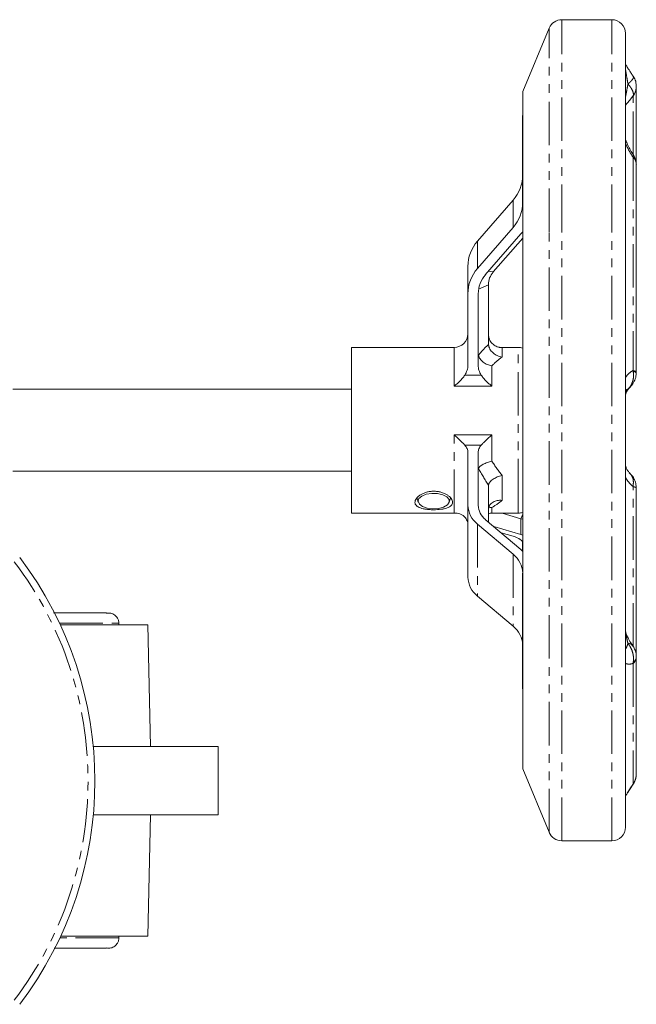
# Model space of a CAD drawing. Header units: millimetres. Extents: x 16 to 524, y -45 to 488.
# Tile 4 of 8: x 146 to 236, y -25 to 119. Entities that reach past the tile are written whole.
import ezdxf

# ---------------------------------------------------------------- set-up
doc = ezdxf.new("R2010")
doc.units = ezdxf.units.MM
doc.linetypes.add('PHANTOM', pattern=[12.7, 6.35, -1.27, 1.27, -1.27, 1.27, -1.27])

msp = doc.modelspace()

# ---------------------------------------------------------------- linework, layer by layer
at = {"color": 7, "linetype": 'Continuous', "lineweight": 15}
for p, q in [((232.61, 118.64), (225.3, 118.64)), ((223.45, 117.41), (219.61, 108.13)), ((234.61, 87.23), (234.61, 116.64)), ((219.61, 83.04), (219.61, 108.13)), ((236.19, 97.41), (236.19, 108.93)), ((234.65, 107.3), (234.61, 107.3)), ((234.61, 107.18), (234.65, 107.18)), ((234.61, 105.05), (234.65, 105.05)), ((219.61, 104.63), (219.59, 104.63)), ((219.59, 104.63), (219.59, 100.63)), ((234.65, 104.27), (234.61, 104.27)), ((234.61, 101.43), (234.65, 101.43)), ((219.59, 91.97), (219.59, 100.63)), ((219.59, 100.63), (219.61, 100.63)), ((236.17, 97.42), (236.18, 97.54)), ((236.19, 67.13), (236.19, 97.41)), ((218.19, 92.26), (213, 86.29)), ((218.19, 88.26), (213, 82.29)), ((219.34, 87.33), (214.14, 81.36)), ((219.61, 86.72), (215.29, 81.77)), ((219.61, 87.66), (219.34, 87.33)), ((234.61, 0.64), (234.61, 87.23)), ((211.59, 82.58), (211.59, 78.58)), ((219.61, 9.15), (219.61, 83.04)), ((214.59, 79.91), (214.59, 71.36)), ((211.59, 78.58), (211.59, 68.16)), ((213.09, 78.58), (213.09, 68.16)), ((209.59, 70.75), (194.61, 70.75)), ((194.61, 46.53), (194.61, 70.75)), ((218.95, 70.75), (216.3, 70.75)), ((236.18, 67.04), (236.19, 67.2)), ((194.61, 64.64), (145.11, 64.64)), ((211.59, 47.68), (211.59, 55.38)), ((213.09, 47.68), (213.09, 55.38)), ((145.11, 52.64), (194.61, 52.64)), ((214.59, 45.24), (214.59, 50.49)), ((236.19, 50.08), (236.19, 50.24)), ((236.19, 25.51), (236.19, 50.15)), ((204.14, 48.81), (204.35, 48.13)), ((208.87, 48.13), (209.08, 48.81)), ((211.59, 47.68), (211.59, 37.16)), ((194.61, 46.53), (209.59, 46.53)), ((215.09, 46.53), (218.95, 46.53)), ((219.34, 45.71), (216.61, 46.53)), ((218.19, 40.52), (213, 44.93)), ((219.34, 41.2), (214.14, 45.62)), ((219.61, 45.63), (219.34, 45.71)), ((219.34, 43.39), (215.37, 44.58)), ((218.19, 43.15), (216.43, 43.67)), ((219.61, 43.3), (219.34, 43.39)), ((234.65, 43.58), (234.61, 43.58)), ((219.59, 42.18), (219.59, 40.98)), ((219.59, 40.98), (219.34, 41.2)), ((219.59, 37.77), (219.59, 31.36)), ((234.65, 36.95), (234.61, 36.95)), ((218.19, 30), (213, 34.41)), ((160.61, 30.19), (160.61, 30.44)), ((219.61, 31.36), (219.59, 31.36)), ((219.59, 31.36), (219.59, 20.84)), ((152.06, 30.19), (164.86, 30.19)), ((165.25, 12.44), (164.86, 30.19)), ((234.61, 29.76), (234.65, 29.76)), ((236.18, 25.5), (236.19, 25.61)), ((236.19, 8.35), (236.19, 25.51)), ((219.59, 20.84), (219.61, 20.84)), ((156.87, 12.44), (175.11, 12.44)), ((175.11, 2.44), (175.11, 12.44)), ((219.61, 9.15), (223.45, -0.12)), ((236.13, 7.84), (236.19, 8.21)), ((236.19, 8.22), (236.19, 8.35)), ((156.88, 2.44), (175.11, 2.44)), ((164.86, -15.31), (165.25, 2.44)), ((225.3, -1.36), (232.61, -1.36)), ((164.86, -15.31), (152.11, -15.31)), ((160.61, -15.56), (160.61, -15.31))]:
    msp.add_line(p, q, dxfattribs=at)
at = {"color": 8, "linetype": 'PHANTOM', "lineweight": 0}
for p, q in [((225.3, 88.22), (225.3, 118.64)), ((232.61, 88.22), (232.61, 118.64)), ((223.45, 87.61), (223.45, 117.41)), ((235.72, 98.87), (235.72, 107.49)), ((235.72, 98.53), (235.72, 67.38)), ((218.19, 92.26), (218.19, 88.26)), ((225.3, -1.36), (225.3, 88.22)), ((232.61, -1.36), (232.61, 88.22)), ((223.45, -0.12), (223.45, 87.61)), ((213, 86.29), (213, 82.29)), ((214.62, 81.91), (215.29, 81.77)), ((213.14, 79.24), (214.59, 79.91)), ((209.59, 65.1), (209.59, 70.75)), ((216.59, 70.73), (216.59, 69.34)), ((218.95, 48.1), (218.95, 70.75)), ((215.09, 68.05), (215.09, 65.1)), ((211.14, 66.7), (213.54, 66.7)), ((215.09, 65.1), (209.59, 65.1)), ((209.59, 46.54), (209.59, 57.98)), ((209.59, 57.98), (215.09, 57.98)), ((215.09, 57.98), (215.09, 54.12)), ((213.54, 56.46), (211.14, 56.46)), ((216.59, 52.04), (216.59, 48.38)), ((235.72, 27.02), (235.72, 50.39)), ((218.95, 46.53), (218.95, 48.1)), ((215.09, 47.33), (215.09, 46.54)), ((219.61, 46.37), (219.34, 45.71)), ((213, 44.93), (213, 34.41)), ((219.34, 45.71), (219.34, 43.39)), ((218.19, 40.52), (218.19, 30)), ((151.94, 30.44), (160.61, 30.44)), ((235.72, 24.56), (235.72, 6.91)), ((160.61, -15.56), (151.99, -15.56))]:
    msp.add_line(p, q, dxfattribs=at)
at = {"color": 8, "linetype": 'PHANTOM', "lineweight": 0, "flags": 128}
for points in [[(235.72, 67.38), (235.92, 67.32), (236.07, 67.26), (236.16, 67.2), (236.19, 67.13)], [(235.72, 50.42), (235.92, 50.38), (236.07, 50.34), (236.16, 50.29), (236.19, 50.24), (236.19, 50.24)], [(236.19, 50.15), (236.16, 50.21), (236.07, 50.28), (235.92, 50.34), (235.72, 50.39)]]:
    msp.add_lwpolyline(points, dxfattribs=at)
at = {"color": 7, "linetype": 'Continuous', "lineweight": 15, "flags": 128}
for points in [[(205.66, 47.27), (206.47, 47.17), (207.31, 47.22), (208.05, 47.42), (208.59, 47.74), (208.87, 48.13), (208.84, 48.54), (208.51, 48.92), (207.92, 49.22), (207.16, 49.39), (206.32, 49.41), (205.52, 49.29), (204.87, 49.03), (204.45, 48.67), (204.32, 48.26), (204.51, 47.85), (204.97, 47.51), (205.66, 47.27)], [(219.59, 42.18), (219.57, 42.31), (219.5, 42.44), (219.39, 42.57), (219.23, 42.69), (219.03, 42.82), (218.79, 42.93), (218.51, 43.04), (218.19, 43.15)]]:
    msp.add_lwpolyline(points, dxfattribs=at)
at = {"color": 7, "linetype": 'Continuous', "lineweight": 15}
for centre, radius, start, end in [((225.3, 116.64), 2, 90, 157.5), ((232.61, 116.64), 2, 0, 90), ((233.72, 108.94), 2.47, 323.9622, 11.452), ((234.57, 97.38), 1.62, 1.1139, 44.9739), ((213.93, 95.99), 5.66, 318.7619, 359.8608), ((213.93, 91.99), 5.66, 318.7619, 359.8608), ((217.25, 82.56), 5.66, 138.7619, 179.8609), ((217.25, 78.56), 5.66, 138.7619, 179.8609), ((217.34, 78.57), 4.24, 138.7617, 179.8612), ((217.42, 79.9), 2.83, 138.7618, 179.8608), ((209.59, 72.75), 2, 270, 0), ((218.95, 68.75), 2, 70.8418, 90), ((215.24, 47.81), 3.65, 182.0182, 232.0804), ((215.83, 47.77), 2.74, 182.0178, 232.0807), ((218.95, 48.53), 2, 270, 289.1582), ((215.95, 37.64), 3.65, 2.0182, 52.0804), ((103.11, 7.39), 54, 322.8076, 37.1924), ((215.24, 37.29), 3.65, 182.0182, 232.0805), ((215.95, 27.12), 3.65, 2.0182, 52.0805), ((234.98, 25.62), 1.21, 309.1063, 359.5005), ((233.73, 8.34), 2.46, 324.953, 348.1364), ((232.61, 0.64), 2, 270, 0), ((225.3, 0.64), 2, 202.5, 270)]:
    msp.add_arc(centre, radius, start, end, dxfattribs=at)
at = {"color": 8, "linetype": 'PHANTOM', "lineweight": 0}
for centre, radius, start, end in [((233.75, 108.93), 2.44, 323.7135, 0.6848), ((234.53, 97.45), 1.67, 3.2123, 42.9668), ((235.75, 66.65), 0.583, 41.4204, 90.8535), ((103.11, 7.39), 53, 322.8076, 37.1924), ((234.9, 25.56), 1.29, 309.3097, 357.6885), ((233.75, 8.35), 2.44, 323.7248, 356.781)]:
    msp.add_arc(centre, radius, start, end, dxfattribs=at)
for centre, major_axis, ratio, start_param, end_param in [((216.61, 58.91), (3.08, 14.01), 0.538239, 0.636858, 0.829105), ((218.34, 58.64), (-3.55, 11.91), 0.615399, 6.048488, 6.101549), ((218.34, 58.64), (3.55, 11.91), 0.615399, 0.668383, 0.862258), ((218.34, 58.64), (-6.82, 11.83), 0.377054, 1.739747, 1.933622), ((216.61, 57.94), (-6.57, 13.93), 0.345503, 1.761167, 1.953414), ((218.34, 58.64), (6.82, 11.83), 0.377054, 3.722003, 3.915878)]:
    msp.add_ellipse(centre, major_axis=major_axis, ratio=ratio, start_param=start_param, end_param=end_param, dxfattribs=at)
for points, knots in [([(234.98, 109.24), (234.91, 109.62), (234.84, 110), (234.74, 110.57), (234.71, 110.76), (234.67, 111.04), (234.65, 111.13), (234.63, 111.25), (234.62, 111.29), (234.61, 111.36), (234.61, 111.38), (234.61, 111.38)], [0, 0, 0, 0, 0.5, 0.5, 0.75, 0.75, 0.875, 0.875, 0.9375, 0.9375, 1, 1, 1, 1]), ([(235.74, 110.35), (235.79, 110.31), (235.8, 110.26), (235.77, 110.12), (235.73, 110.04), (235.6, 109.85), (235.5, 109.74), (235.33, 109.56), (235.27, 109.5), (235.13, 109.37), (235.05, 109.31), (234.98, 109.24)], [0, 0, 0, 0, 0.25, 0.25, 0.5, 0.5, 0.75, 0.75, 0.875, 0.875, 1, 1, 1, 1]), ([(234.61, 107.35), (234.61, 107.35), (234.61, 107.37), (234.62, 107.42), (234.63, 107.45), (234.65, 107.55), (234.66, 107.62), (234.71, 107.86), (234.74, 108.02), (234.84, 108.54), (234.91, 108.89), (234.98, 109.24)], [0, 0, 0, 0, 0.0625, 0.0625, 0.125, 0.125, 0.25, 0.25, 0.5, 0.5, 1, 1, 1, 1]), ([(235.72, 107.49), (235.76, 107.59), (235.78, 107.7), (235.75, 107.96), (235.71, 108.1), (235.58, 108.41), (235.49, 108.57), (235.32, 108.82), (235.26, 108.9), (235.13, 109.07), (235.05, 109.16), (234.98, 109.24)], [0, 0, 0, 0, 0.25, 0.25, 0.5, 0.5, 0.75, 0.75, 0.875, 0.875, 1, 1, 1, 1]), ([(235.72, 107.49), (235.51, 107.23), (235.32, 106.99), (234.95, 106.54), (234.77, 106.33), (234.61, 106.14)], [0, 0, 0, 0, 0.5, 0.5, 1, 1, 1, 1]), ([(235.72, 98.53), (235.51, 98.85), (235.31, 99.18), (234.94, 99.85), (234.77, 100.19), (234.61, 100.53)], [0, 0, 0, 0, 0.5, 0.5, 1, 1, 1, 1]), ([(234.61, 66.34), (234.77, 66.58), (234.94, 66.78), (235.32, 67.12), (235.51, 67.26), (235.72, 67.38)], [0, 0, 0, 0, 0.5, 0.5, 1, 1, 1, 1]), ([(235.74, 67.24), (235.79, 66.99), (235.8, 66.74), (235.77, 66.25), (235.73, 66.02), (235.6, 65.57), (235.5, 65.36), (235.33, 65.07), (235.27, 64.98), (235.13, 64.81), (235.05, 64.73), (234.98, 64.66)], [0, 0, 0, 0, 0.25, 0.25, 0.5, 0.5, 0.75, 0.75, 0.875, 0.875, 1, 1, 1, 1]), ([(234.98, 64.66), (234.98, 64.66), (235, 64.68), (235.08, 64.73), (235.13, 64.8), (235.17, 64.85)], [0, 0, 0, 0, 0.030076, 0.367723, 1, 1, 1, 1]), ([(234.98, 64.66), (234.91, 64.65), (234.84, 64.63), (234.74, 64.55), (234.71, 64.52), (234.67, 64.44), (234.65, 64.41), (234.63, 64.33), (234.62, 64.31), (234.61, 64.24), (234.61, 64.19), (234.61, 64.14)], [0, 0, 0, 0, 0.5, 0.5, 0.75, 0.75, 0.875, 0.875, 0.9375, 0.9375, 1, 1, 1, 1]), ([(234.61, 63.65), (234.61, 63.69), (234.61, 63.74), (234.62, 63.82), (234.63, 63.86), (234.65, 63.95), (234.66, 64.01), (234.71, 64.16), (234.74, 64.23), (234.84, 64.45), (234.91, 64.56), (234.98, 64.66)], [0, 0, 0, 0, 0.0625, 0.0625, 0.125, 0.125, 0.25, 0.25, 0.5, 0.5, 1, 1, 1, 1]), ([(235.16, 52.44), (235.28, 52.32), (235.6, 51.99), (235.81, 51.26), (235.74, 50.66), (235.72, 50.42)], [0, 0, 0, 0, 0.259079, 0.691944, 1, 1, 1, 1]), ([(235.72, 50.42), (235.51, 50.59), (235.32, 50.78), (234.95, 51.22), (234.77, 51.47), (234.61, 51.75)], [0, 0, 0, 0, 0.5, 0.5, 1, 1, 1, 1]), ([(234.98, 27.47), (234.91, 27.74), (234.84, 28.02), (234.74, 28.46), (234.71, 28.62), (234.66, 28.86), (234.65, 28.95), (234.63, 29.08), (234.62, 29.13), (234.61, 29.22), (234.61, 29.27), (234.61, 29.31)], [0, 0, 0, 0, 0.5, 0.5, 0.75, 0.75, 0.875, 0.875, 0.9375, 0.9375, 1, 1, 1, 1]), ([(234.61, 26.81), (234.61, 26.77), (234.61, 26.75), (234.62, 26.72), (234.63, 26.72), (234.65, 26.72), (234.67, 26.74), (234.71, 26.81), (234.75, 26.88), (234.84, 27.1), (234.91, 27.28), (234.98, 27.47)], [0, 0, 0, 0, 0.0625, 0.0625, 0.125, 0.125, 0.25, 0.25, 0.5, 0.5, 1, 1, 1, 1]), ([(235.74, 24.69), (235.79, 24.92), (235.8, 25.16), (235.77, 25.65), (235.73, 25.9), (235.6, 26.37), (235.51, 26.61), (235.33, 26.95), (235.27, 27.06), (235.13, 27.27), (235.05, 27.37), (234.98, 27.47)], [0, 0, 0, 0, 0.25, 0.25, 0.5, 0.5, 0.75, 0.75, 0.875, 0.875, 1, 1, 1, 1]), ([(235.61, 27.15), (235.58, 27.22), (235.49, 27.4), (235.21, 27.46), (235, 27.47), (234.98, 27.47), (234.98, 27.47)], [0, 0, 0, 0, 0.340735, 0.913179, 0.99291, 1, 1, 1, 1]), ([(235.72, 24.56), (235.51, 24.5), (235.31, 24.46), (234.94, 24.46), (234.77, 24.49), (234.61, 24.57)], [0, 0, 0, 0, 0.5, 0.5, 1, 1, 1, 1]), ([(234.87, 5.6), (234.97, 5.77), (235.23, 6.18), (235.54, 6.64), (235.72, 6.91)], [0, 0, 0, 0, 0.411486, 1, 1, 1, 1])]:
    msp.add_open_spline(points, degree=3, knots=knots, dxfattribs=at)
at = {"color": 7, "linetype": 'Continuous', "lineweight": 15}
for points, knots in [([(235.18, 111.22), (235.11, 111.33), (234.9, 111.66), (234.73, 111.92), (234.63, 112.1)], [0, 0, 0, 0, 0.352723, 1, 1, 1, 1]), ([(235.77, 110.32), (235.67, 110.47), (235.46, 110.78), (235.28, 111.07), (235.18, 111.22)], [0, 0, 0, 0, 0.468128, 1, 1, 1, 1]), ([(236.13, 109.43), (236.13, 109.45), (236.12, 109.7), (235.98, 110.01), (235.8, 110.25), (235.75, 110.32)], [0, 0, 0, 0, 0.06325, 0.760267, 1, 1, 1, 1]), ([(235.76, 98.9), (235.62, 99.12), (235.34, 99.57), (234.99, 100.22), (234.76, 100.74), (234.65, 101.02), (234.61, 101.15), (234.61, 101.17), (234.61, 101.17)], [0, 0, 0, 0, 0.287726, 0.588745, 0.804263, 0.916344, 0.997061, 1, 1, 1, 1]), ([(235.74, 98.58), (235.79, 98.69), (235.84, 98.82), (235.75, 98.87), (235.73, 98.88)], [0, 0, 0, 0, 0.791653, 1, 1, 1, 1]), ([(236.16, 97.53), (236.16, 97.63), (236.18, 97.95), (236.03, 98.42), (235.83, 98.75), (235.75, 98.88)], [0, 0, 0, 0, 0.191715, 0.677239, 1, 1, 1, 1]), ([(214.6, 72.48), (214.62, 72.36), (214.64, 72.24), (214.71, 72), (214.76, 71.89), (214.87, 71.67), (214.94, 71.57), (215.09, 71.38), (215.17, 71.29), (215.36, 71.13), (215.45, 71.06), (215.66, 70.94), (215.77, 70.89), (216, 70.81), (216.11, 70.78), (216.35, 70.74), (216.47, 70.73), (216.59, 70.73)], [0, 0, 0, 0, 0.125, 0.125, 0.25, 0.25, 0.375, 0.375, 0.5, 0.5, 0.625, 0.625, 0.75, 0.75, 0.875, 0.875, 1, 1, 1, 1]), ([(214.6, 71.16), (214.62, 71.05), (214.64, 70.94), (214.71, 70.72), (214.76, 70.61), (214.87, 70.4), (214.94, 70.31), (215.09, 70.12), (215.17, 70.03), (215.36, 69.86), (215.45, 69.79), (215.66, 69.65), (215.77, 69.59), (216, 69.49), (216.11, 69.45), (216.35, 69.38), (216.47, 69.36), (216.59, 69.34)], [0, 0, 0, 0, 0.125, 0.125, 0.25, 0.25, 0.375, 0.375, 0.5, 0.5, 0.625, 0.625, 0.75, 0.75, 0.875, 0.875, 1, 1, 1, 1]), ([(213.13, 69.6), (213.18, 69.41), (213.26, 69.23), (213.5, 68.88), (213.66, 68.73), (213.93, 68.52), (214.02, 68.46), (214.22, 68.34), (214.32, 68.29), (214.54, 68.2), (214.65, 68.16), (214.87, 68.1), (214.98, 68.07), (215.09, 68.05)], [0, 0, 0, 0, 0.25, 0.25, 0.5, 0.5, 0.625, 0.625, 0.75, 0.75, 0.875, 0.875, 1, 1, 1, 1]), ([(211.59, 68.16), (211.59, 67.9), (211.55, 67.65), (211.44, 67.28), (211.39, 67.15), (211.28, 66.92), (211.22, 66.81), (211.14, 66.7)], [0, 0, 0, 0, 0.5, 0.5, 0.75, 0.75, 1, 1, 1, 1]), ([(213.54, 66.7), (213.39, 66.91), (213.28, 67.15), (213.17, 67.52), (213.14, 67.65), (213.1, 67.9), (213.09, 68.03), (213.09, 68.16)], [0, 0, 0, 0, 0.5, 0.5, 0.75, 0.75, 1, 1, 1, 1]), ([(211.14, 66.7), (211.04, 66.54), (210.92, 66.39), (210.68, 66.1), (210.55, 65.96), (210.28, 65.69), (210.15, 65.57), (209.87, 65.32), (209.73, 65.21), (209.59, 65.1)], [0, 0, 0, 0, 0.25, 0.25, 0.5, 0.5, 0.75, 0.75, 1, 1, 1, 1]), ([(213.54, 66.7), (213.65, 66.54), (213.76, 66.39), (214, 66.1), (214.13, 65.96), (214.4, 65.69), (214.54, 65.57), (214.81, 65.32), (214.95, 65.21), (215.09, 65.1)], [0, 0, 0, 0, 0.25, 0.25, 0.5, 0.5, 0.75, 0.75, 1, 1, 1, 1]), ([(235.18, 64.84), (235.26, 64.92), (235.55, 65.19), (235.9, 65.77), (236.16, 66.45), (236.16, 66.88), (236.16, 67.04)], [0, 0, 0, 0, 0.1340675, 0.4790561, 0.8082952, 1, 1, 1, 1]), ([(234.63, 63.47), (234.62, 63.5), (234.61, 63.53), (234.61, 63.61), (234.61, 63.68), (234.61, 63.75), (234.63, 63.85), (234.66, 63.98), (234.73, 64.19), (234.88, 64.49), (235.05, 64.71), (235.17, 64.8), (235.19, 64.82)], [0, 0, 0, 0, 0.061093, 0.100195, 0.122707, 0.148493, 0.186933, 0.237137, 0.340033, 0.541973, 0.92263, 1, 1, 1, 1]), ([(211.14, 56.46), (211.04, 56.58), (210.92, 56.7), (210.68, 56.94), (210.55, 57.07), (210.28, 57.33), (210.15, 57.46), (209.87, 57.72), (209.73, 57.85), (209.59, 57.98)], [0, 0, 0, 0, 0.25, 0.25, 0.5, 0.5, 0.75, 0.75, 1, 1, 1, 1]), ([(213.54, 56.46), (213.65, 56.58), (213.76, 56.7), (214, 56.94), (214.13, 57.07), (214.4, 57.33), (214.54, 57.46), (214.81, 57.72), (214.95, 57.85), (215.09, 57.98)], [0, 0, 0, 0, 0.25, 0.25, 0.5, 0.5, 0.75, 0.75, 1, 1, 1, 1]), ([(211.14, 56.46), (211.29, 56.3), (211.4, 56.13), (211.51, 55.86), (211.54, 55.76), (211.58, 55.57), (211.59, 55.48), (211.59, 55.38)], [0, 0, 0, 0, 0.5, 0.5, 0.75, 0.75, 1, 1, 1, 1]), ([(213.09, 55.38), (213.09, 55.57), (213.13, 55.76), (213.24, 56.03), (213.29, 56.13), (213.4, 56.3), (213.46, 56.38), (213.54, 56.46)], [0, 0, 0, 0, 0.5, 0.5, 0.75, 0.75, 1, 1, 1, 1]), ([(213.13, 53.07), (213.18, 53.17), (213.26, 53.27), (213.5, 53.47), (213.66, 53.57), (213.93, 53.71), (214.02, 53.76), (214.22, 53.85), (214.32, 53.89), (214.54, 53.96), (214.65, 54), (214.87, 54.06), (214.98, 54.09), (215.09, 54.12)], [0, 0, 0, 0, 0.25, 0.25, 0.5, 0.5, 0.625, 0.625, 0.75, 0.75, 0.875, 0.875, 1, 1, 1, 1]), ([(235.19, 52.47), (235.1, 52.55), (234.94, 52.71), (234.76, 53.02), (234.66, 53.29), (234.62, 53.46), (234.61, 53.57), (234.61, 53.64), (234.61, 53.7), (234.62, 53.76), (234.62, 53.79), (234.63, 53.81)], [0, 0, 0, 0, 0.348982, 0.629437, 0.762523, 0.828699, 0.86609, 0.891784, 0.918571, 0.959025, 1, 1, 1, 1]), ([(214.6, 50.63), (214.62, 50.7), (214.64, 50.78), (214.71, 50.92), (214.76, 50.99), (214.87, 51.14), (214.94, 51.21), (215.09, 51.35), (215.17, 51.41), (215.36, 51.54), (215.45, 51.6), (215.66, 51.71), (215.77, 51.77), (216, 51.86), (216.11, 51.9), (216.35, 51.98), (216.47, 52.01), (216.59, 52.04)], [0, 0, 0, 0, 0.125, 0.125, 0.25, 0.25, 0.375, 0.375, 0.5, 0.5, 0.625, 0.625, 0.75, 0.75, 0.875, 0.875, 1, 1, 1, 1]), ([(236.16, 50.24), (236.16, 50.39), (236.17, 50.79), (235.95, 51.4), (235.62, 52.01), (235.3, 52.31), (235.17, 52.43)], [0, 0, 0, 0, 0.1807342, 0.4749439, 0.7783306, 1, 1, 1, 1]), ([(203.86, 48.1), (203.86, 48.19), (203.88, 48.29), (203.95, 48.47), (204, 48.57), (204.14, 48.76), (204.22, 48.85), (204.42, 49.03), (204.54, 49.12), (204.79, 49.28), (204.93, 49.35), (205.23, 49.49), (205.39, 49.54), (205.72, 49.64), (205.89, 49.67), (206.25, 49.72), (206.43, 49.73), (206.79, 49.73), (206.97, 49.72), (207.32, 49.67), (207.49, 49.64), (207.83, 49.54), (207.99, 49.49), (208.29, 49.35), (208.43, 49.28), (208.68, 49.12), (208.79, 49.03), (208.99, 48.85), (209.08, 48.76), (209.22, 48.57), (209.27, 48.47), (209.34, 48.29), (209.36, 48.19), (209.36, 47.93), (209.29, 47.76), (209.08, 47.56), (208.99, 47.49), (208.79, 47.38), (208.68, 47.33), (208.43, 47.24), (208.29, 47.2), (207.99, 47.13), (207.83, 47.11), (207.33, 47.04), (206.97, 47.02), (206.43, 47.02), (206.25, 47.03), (205.9, 47.05), (205.72, 47.06), (205.39, 47.11), (205.23, 47.13), (204.93, 47.2), (204.79, 47.24), (204.41, 47.37), (204.21, 47.48), (204, 47.69), (203.95, 47.77), (203.88, 47.93), (203.86, 48.01), (203.86, 48.1)], [0, 0, 0, 0, 0.03125, 0.03125, 0.0625, 0.0625, 0.09375, 0.09375, 0.125, 0.125, 0.15625, 0.15625, 0.1875, 0.1875, 0.21875, 0.21875, 0.25, 0.25, 0.28125, 0.28125, 0.3125, 0.3125, 0.34375, 0.34375, 0.375, 0.375, 0.40625, 0.40625, 0.4375, 0.4375, 0.46875, 0.46875, 0.5, 0.5, 0.5625, 0.5625, 0.59375, 0.59375, 0.625, 0.625, 0.65625, 0.65625, 0.6875, 0.6875, 0.75, 0.75, 0.78125, 0.78125, 0.8125, 0.8125, 0.84375, 0.84375, 0.875, 0.875, 0.9375, 0.9375, 0.96875, 0.96875, 1, 1, 1, 1]), ([(214.6, 47.15), (214.62, 47.26), (214.64, 47.36), (214.71, 47.54), (214.76, 47.64), (214.87, 47.81), (214.94, 47.88), (215.09, 48.02), (215.17, 48.09), (215.36, 48.2), (215.45, 48.25), (215.66, 48.32), (215.77, 48.35), (216, 48.39), (216.11, 48.4), (216.35, 48.41), (216.47, 48.4), (216.59, 48.38)], [0, 0, 0, 0, 0.125, 0.125, 0.25, 0.25, 0.375, 0.375, 0.5, 0.5, 0.625, 0.625, 0.75, 0.75, 0.875, 0.875, 1, 1, 1, 1]), ([(211.14, 45.94), (211.04, 46.06), (210.92, 46.15), (210.68, 46.31), (210.55, 46.37), (210.28, 46.46), (210.15, 46.5), (209.87, 46.54), (209.73, 46.54), (209.59, 46.54)], [0, 0, 0, 0, 0.25, 0.25, 0.5, 0.5, 0.75, 0.75, 1, 1, 1, 1]), ([(215.09, 46.54), (215.09, 46.54), (214.92, 46.55), (214.75, 46.5), (214.59, 46.45)], [0, 0, 0, 0, 0.012919, 1, 1, 1, 1]), ([(215.09, 47.33), (215.09, 47.33), (214.94, 47.35), (214.79, 47.32), (214.65, 47.3)], [0, 0, 0, 0, 0.027048, 1, 1, 1, 1]), ([(211.59, 44.86), (211.59, 45.05), (211.55, 45.24), (211.44, 45.51), (211.39, 45.6), (211.28, 45.78), (211.22, 45.86), (211.14, 45.94)], [0, 0, 0, 0, 0.5, 0.5, 0.75, 0.75, 1, 1, 1, 1]), ([(158.8, 31.92), (158.8, 31.92), (158.81, 31.94), (158.43, 31.94), (157.87, 31.94), (157.01, 31.94), (155.72, 31.94), (153.75, 31.94), (151.97, 31.94), (151.05, 31.94)], [0, 0, 0, 0, 0.105076, 0.248661, 0.366203, 0.456222, 0.629814, 0.807754, 1, 1, 1, 1]), ([(158.82, 31.9), (159.02, 31.92), (159.44, 31.96), (160.03, 31.68), (160.4, 31.25), (160.58, 30.82), (160.6, 30.56), (160.61, 30.44)], [0, 0, 0, 0, 0.227371, 0.477153, 0.704956, 0.864366, 1, 1, 1, 1]), ([(235.66, 27.19), (235.61, 27.27), (235.39, 27.55), (235.09, 28.07), (234.82, 28.62), (234.69, 28.99), (234.63, 29.18), (234.61, 29.28), (234.61, 29.32), (234.61, 29.32), (234.61, 29.32)], [0, 0, 0, 0, 0.114784, 0.442553, 0.672269, 0.794031, 0.87116, 0.927137, 0.970904, 1, 1, 1, 1]), ([(236.16, 25.61), (236.16, 25.73), (236.17, 26.1), (235.99, 26.64), (235.76, 27), (235.65, 27.17)], [0, 0, 0, 0, 0.220732, 0.645569, 1, 1, 1, 1]), ([(235.74, 6.97), (235.81, 7.06), (236.01, 7.31), (236.08, 7.63), (236.13, 7.84)], [0, 0, 0, 0, 0.343516, 1, 1, 1, 1]), ([(234.96, 5.71), (235.06, 5.88), (235.31, 6.27), (235.6, 6.71), (235.77, 6.96)], [0, 0, 0, 0, 0.430654, 1, 1, 1, 1]), ([(234.63, 5.19), (234.7, 5.3), (234.79, 5.46), (234.92, 5.66), (234.96, 5.71)], [0, 0, 0, 0, 0.732941, 1, 1, 1, 1]), ([(158.81, -17.02), (159.02, -17.04), (159.44, -17.08), (160.03, -16.8), (160.4, -16.37), (160.58, -15.94), (160.6, -15.68), (160.61, -15.56)], [0, 0, 0, 0, 0.2279428, 0.4775401, 0.7051749, 0.8644664, 1, 1, 1, 1]), ([(151.15, -17.06), (151.7, -17.06), (152.7, -17.06), (153.85, -17.06), (154.83, -17.06), (155.69, -17.06), (156.55, -17.06), (157.41, -17.06), (158.21, -17.06), (158.75, -17.05), (158.78, -17.04), (158.79, -17.04)], [0, 0, 0, 0, 0.108221, 0.194746, 0.278306, 0.358972, 0.441197, 0.552759, 0.694414, 0.860158, 1, 1, 1, 1])]:
    msp.add_open_spline(points, degree=3, knots=knots, dxfattribs=at)
at = {"color": 8, "linetype": 'PHANTOM', "lineweight": 0}
for points in [[(235.72, 107.49), (235.72, 107.49), (235.72, 107.49), (235.72, 107.49)], [(235.72, 98.53), (235.73, 98.54), (235.74, 98.56), (235.74, 98.58)], [(235.74, 67.24), (235.74, 67.28), (235.73, 67.33), (235.72, 67.38)], [(235.72, 50.39), (235.72, 50.4), (235.72, 50.41), (235.72, 50.42)], [(235.72, 24.56), (235.73, 24.6), (235.74, 24.64), (235.74, 24.69)], [(235.74, 6.93), (235.74, 6.92), (235.73, 6.92), (235.72, 6.91)]]:
    msp.add_open_spline(points, degree=3, dxfattribs=at)
at = {"color": 7, "linetype": 'Continuous', "lineweight": 15}
for points in [[(214.6, 71.16), (214.6, 71.22), (214.59, 71.29), (214.59, 71.36)], [(214.59, 50.49), (214.59, 50.55), (214.6, 50.59), (214.6, 50.63)]]:
    msp.add_open_spline(points, degree=3, dxfattribs=at)

doc.saveas('drawing.dxf')
